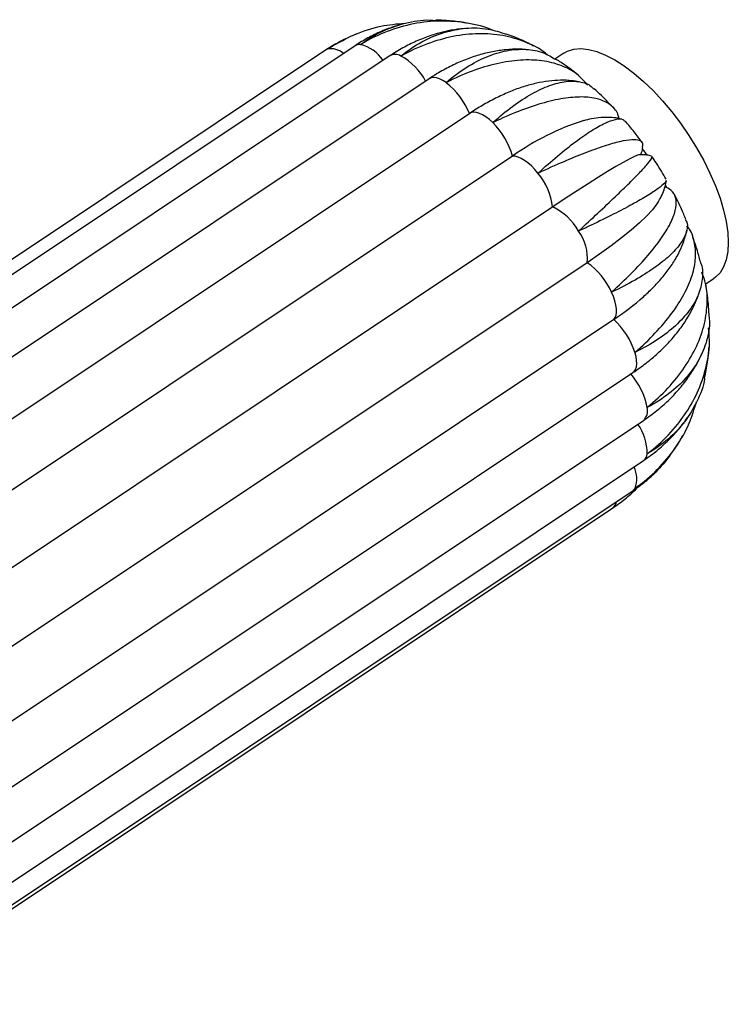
# Paper-space layout '_Derecha' of a CAD drawing. Header units: millimetres. Extents: x -312 to 312, y -227 to 1579.
# Tile 7 of 7: x 155 to 312, y 9 to 227. Entities that reach past the tile are written whole.
import ezdxf

# ---------------------------------------------------------------- set-up
doc = ezdxf.new("R2010")
doc.units = ezdxf.units.MM

psp = doc.layouts.new('_Derecha')

# ---------------------------------------------------------------- linework, layer by layer
at = {"color": 7, "linetype": 'Continuous', "lineweight": 25}
for p, q in [((230.01, 224.22), (229.47, 224.02)), ((223.24, 220.75), (59.91, 111.87)), ((229.58, 221.62), (64.58, 111.62)), ((225.35, 222.03), (223.24, 220.75)), ((237.35, 219.41), (72.35, 109.41)), ((275.86, 219.96), (273.91, 218.66)), ((246.02, 214.3), (81.02, 104.3)), ((255, 206.61), (90, 96.61)), ((293.35, 198.73), (294.3, 197.4)), ((264.49, 197.16), (99.49, 87.16)), ((273.4, 185.89), (108.4, 75.89)), ((281.05, 173.54), (116.05, 63.54)), ((307.22, 168.76), (309.14, 170.04)), ((286.93, 160.95), (121.93, 50.95)), ((126.19, 39.2), (291.19, 149.2)), ((128.53, 28.62), (293.53, 138.62)), ((302.76, 138.54), (303.27, 139.27)), ((128.55, 19.72), (293.55, 129.72)), ((126.24, 13.11), (291.24, 123.11)), ((121.76, 9.25), (286.76, 119.25))]:
    psp.add_line(p, q, dxfattribs=at)
at = {"color": 8, "linetype": 'Continuous', "lineweight": 25}
psp.add_line((223.48, 220.88), (223.24, 220.75), dxfattribs=at)
at = {"color": 7, "linetype": 'Continuous', "lineweight": 25, "flags": 128}
for points in [[(275.86, 219.96), (276.68, 220.42), (278.07, 220.85), (279.63, 220.98), (281.34, 220.81), (283.18, 220.33), (285.13, 219.55), (287.16, 218.49), (289.26, 217.15), (291.39, 215.56), (293.54, 213.72), (295.68, 211.66), (297.78, 209.41), (299.81, 206.99), (301.77, 204.42), (303.61, 201.75), (305.32, 199), (306.88, 196.2), (308.28, 193.39), (309.49, 190.59), (310.5, 187.85), (311.29, 185.19), (311.87, 182.65), (312.22, 180.25), (312.34, 178.02)], [(260.12, 204.57), (259.36, 205.26), (258.61, 205.84), (257.87, 206.3), (257.17, 206.63), (256.51, 206.83), (255.91, 206.89), (255.38, 206.8), (254.94, 206.57)], [(270.13, 193.35), (269.41, 194.2), (268.67, 194.97), (267.91, 195.64), (267.16, 196.2), (266.43, 196.64), (265.73, 196.95), (265.08, 197.13), (264.49, 197.16)], [(292.65, 197.44), (292.18, 197.33), (291.4, 197), (290.34, 196.47), (289.01, 195.75), (287.42, 194.83), (285.59, 193.73), (283.53, 192.46), (281.26, 191.03), (278.8, 189.44), (276.17, 187.73), (273.4, 185.89)], [(298.37, 190.68), (298.43, 190.57), (298.62, 190.2)], [(296.8, 187.01), (296.49, 186.55), (295.5, 185.28), (294.21, 183.87), (292.64, 182.36), (290.79, 180.74), (288.69, 179.03), (286.35, 177.25), (283.8, 175.41), (281.05, 173.54)], [(312.34, 178.02), (312.23, 176), (311.89, 174.19), (311.31, 172.63), (310.52, 171.33), (309.52, 170.31), (309.14, 170.04)], [(286.93, 160.95), (287.23, 161.37), (287.44, 161.92), (287.54, 162.57), (287.53, 163.33), (287.41, 164.17), (287.19, 165.07), (286.86, 166.03), (286.45, 167.01)]]:
    psp.add_lwpolyline(points, dxfattribs=at)
at = {"color": 8, "linetype": 'Continuous', "lineweight": 25, "flags": 128}
for points in [[(249.76, 213.43), (249.02, 213.91), (248.3, 214.27), (247.64, 214.49), (247.03, 214.57), (246.49, 214.51), (246.03, 214.3), (246.02, 214.3)], [(291.19, 149.2), (291.49, 149.46), (291.78, 149.91), (291.96, 150.47), (292.04, 151.15), (292.02, 151.92), (291.88, 152.77), (291.64, 153.69)], [(291.24, 123.11), (291.35, 123.2), (291.69, 123.58)]]:
    psp.add_lwpolyline(points, dxfattribs=at)
at = {"color": 8, "linetype": 'Continuous', "lineweight": 25}
for centre, radius, start, end in [((224.25, 216.93), 4.03, 47.2312, 101.0441), ((230.54, 220.11), 1.78, 81.8586, 122.4351), ((228.77, 213.67), 8.45, 33.8287, 76.171), ((238.48, 217.31), 2.39, 57.9297, 118.3277), ((232.99, 207.19), 13.9, 28.28, 60.8954), ((291.48, 140.74), 2.95, 314.0653, 14.3254), ((283.07, 131.32), 11.28, 359.3955, 35.0665), ((292.37, 131.33), 1.99, 306.289, 356.4589), ((285.69, 125.63), 6.34, 341.1103, 25.0291), ((285.54, 120.87), 2.03, 306.9562, 354.1307)]:
    psp.add_arc(centre, radius, start, end, dxfattribs=at)
at = {"color": 7, "linetype": 'Continuous', "lineweight": 25}
for centre, radius, start, end in [((239.48, 200.27), 16.69, 22.1807, 52.0135), ((248.36, 192.63), 16.76, 15.693, 45.45), ((297.63, 150.52), 57.21, 107.6361, 125.3917), ((259.32, 184.16), 14.18, 6.997, 40.3685), ((268.08, 174.49), 12.58, 28.7262, 64.9752), ((271.03, 174.53), 10.07, 354.3663, 36.6602), ((271.88, 160.47), 15.97, 24.1887, 54.9425), ((254.62, 209.95), 58.69, 303.395, 311.5866), ((275.44, 148.33), 17.07, 18.291, 47.6761), ((279.21, 138.66), 15.39, 10.5469, 42.0933)]:
    psp.add_arc(centre, radius, start, end, dxfattribs=at)
for points, knots in [([(230.79, 221.88), (230.82, 221.9), (232.33, 223.03), (235.55, 224.99), (240.71, 226.73), (244.77, 227.46), (247.02, 227.24), (247.47, 227.2)], [0, 0, 0, 0, 0.006166, 0.309103, 0.62083, 0.923772, 1, 1, 1, 1]), ([(260.22, 224.98), (260.21, 224.98), (258.43, 225.88), (254.51, 226.7), (248.58, 227.29), (242.56, 226.64), (236.58, 224.9), (232.72, 223.03), (230.83, 221.9), (230.79, 221.88)], [0, 0, 0, 0, 0.001359, 0.202236, 0.397839, 0.59914, 0.794739, 0.996018, 1, 1, 1, 1]), ([(254.31, 226.63), (254.29, 226.63), (253.09, 226.89), (250.81, 227.15), (248.54, 227.25), (247.48, 227.29)], [0, 0, 0, 0, 0.0113751, 0.5361447, 1, 1, 1, 1]), ([(240.62, 226.55), (238.83, 226.38), (234.97, 226.03), (229.2, 224.1), (225.37, 222.11), (223.51, 220.91), (223.48, 220.88)], [0, 0, 0, 0, 0.296117, 0.639576, 0.993009, 1, 1, 1, 1]), ([(239.2, 226.17), (238.19, 225.84), (236.12, 225.16), (233.16, 223.77), (230.98, 222.53), (229.83, 221.78), (229.58, 221.62)], [0, 0, 0, 0, 0.299283, 0.615403, 0.916537, 1, 1, 1, 1]), ([(253.75, 225.42), (252.8, 225.31), (250.79, 225.07), (247.75, 224.33), (244.65, 223.29), (241.61, 221.94), (239.18, 220.6), (237.79, 219.7), (237.35, 219.41)], [0, 0, 0, 0, 0.166351, 0.3515, 0.537582, 0.724663, 0.912738, 1, 1, 1, 1]), ([(239.75, 219.33), (239.78, 219.36), (241.27, 220.56), (244.38, 222.65), (249.22, 224.71), (254.19, 225.64), (258.89, 225.56), (261.79, 224.61), (263.12, 224.18)], [0, 0, 0, 0, 0.004109, 0.205989, 0.413727, 0.61561, 0.823372, 1, 1, 1, 1]), ([(223.48, 220.88), (223.51, 220.9), (224.74, 221.75), (226.11, 222.41), (227.43, 223.04)], [0, 0, 0, 0, 0.0249882, 1, 1, 1, 1]), ([(229.27, 223.95), (229.23, 223.93), (228.58, 223.7), (227.98, 223.38), (227.41, 223.09)], [0, 0, 0, 0, 0.073937, 1, 1, 1, 1]), ([(272.29, 219.52), (272.12, 219.67), (270.71, 220.95), (267.39, 222.5), (262.45, 224.03), (257, 224.43), (251.35, 223.82), (245.56, 222.17), (241.71, 220.41), (239.79, 219.35), (239.75, 219.33)], [0, 0, 0, 0, 0.0219846, 0.1819034, 0.3464633, 0.5067036, 0.6716114, 0.8318481, 0.9967383, 1, 1, 1, 1]), ([(269.2, 221.5), (268.92, 221.66), (267.52, 222.43), (265.5, 223.34), (263.71, 223.99), (263.13, 224.2)], [0, 0, 0, 0, 0.144537, 0.723317, 1, 1, 1, 1]), ([(267.38, 220.76), (266.9, 220.8), (265.46, 220.9), (263.01, 220.75), (260.04, 220.33), (257.03, 219.59), (254.02, 218.56), (251.02, 217.23), (248.35, 215.8), (246.7, 214.74), (246.02, 214.3)], [0, 0, 0, 0, 0.067472, 0.201911, 0.338171, 0.476251, 0.615974, 0.757026, 0.899035, 1, 1, 1, 1]), ([(249.76, 213.43), (249.78, 213.46), (251.25, 214.72), (254.28, 216.97), (258.8, 219.34), (263.29, 220.7), (267.51, 220.96), (271.23, 220.3), (273.24, 219.08), (274.15, 218.53)], [0, 0, 0, 0, 0.003446, 0.172716, 0.346899, 0.516172, 0.690374, 0.859307, 1, 1, 1, 1]), ([(281.21, 212.9), (280.44, 213.75), (278.81, 215.56), (275.33, 217.36), (271.12, 218.42), (266.29, 218.55), (261.08, 217.79), (255.54, 216.12), (251.73, 214.44), (249.79, 213.45), (249.76, 213.43)], [0, 0, 0, 0, 0.12633, 0.269187, 0.41619, 0.559334, 0.706648, 0.849788, 0.997086, 1, 1, 1, 1]), ([(279.21, 214.96), (279.16, 215.01), (277.91, 216.07), (276.24, 217.29), (274.55, 218.35), (274.18, 218.58)], [0, 0, 0, 0, 0.033452, 0.787354, 1, 1, 1, 1]), ([(279.25, 213.63), (278.72, 213.72), (277.37, 213.95), (275.12, 213.99), (272.5, 213.81), (269.75, 213.33), (266.92, 212.56), (264.01, 211.51), (261.08, 210.19), (258.2, 208.64), (256.18, 207.4), (255.13, 206.7), (255, 206.61)], [0, 0, 0, 0, 0.069055, 0.174471, 0.283952, 0.39742, 0.514104, 0.632771, 0.752156, 0.87123, 0.983287, 1, 1, 1, 1]), ([(260.12, 204.57), (260.14, 204.59), (261.61, 205.92), (264.57, 208.33), (268.8, 211.07), (272.8, 212.94), (276.39, 213.85), (279.48, 213.75), (281.54, 213.1), (282.34, 212.2), (282.53, 211.98)], [0, 0, 0, 0, 0.003163, 0.15854, 0.318426, 0.473806, 0.63371, 0.788777, 0.948345, 1, 1, 1, 1]), ([(286.88, 207.82), (286.5, 208.24), (285.14, 209.73), (283.67, 211.09), (282.61, 212.06)], [0, 0, 0, 0, 0.279232, 1, 1, 1, 1]), ([(288.13, 205.46), (288, 205.93), (287.63, 207.29), (286.02, 208.79), (283.41, 209.98), (279.97, 210.38), (275.8, 210.03), (271.07, 208.95), (265.83, 207.16), (262.09, 205.52), (260.15, 204.59), (260.12, 204.57)], [0, 0, 0, 0, 0.069875, 0.203791, 0.333982, 0.467951, 0.598404, 0.732657, 0.863106, 0.997345, 1, 1, 1, 1]), ([(270.13, 193.35), (270.16, 193.38), (271.64, 194.74), (274.55, 197.3), (278.53, 200.45), (282.1, 202.91), (285.09, 204.58), (287.41, 205.41), (288.91, 205.5), (289.29, 204.99), (289.44, 204.8)], [0, 0, 0, 0, 0.003035, 0.152112, 0.305516, 0.454596, 0.608018, 0.756798, 0.909896, 1, 1, 1, 1]), ([(288.75, 205.31), (288.44, 205.39), (287.53, 205.63), (285.97, 205.75), (284.03, 205.72), (282.11, 205.48), (280.82, 205.15), (280.24, 205)], [0, 0, 0, 0, 0.106757, 0.31311, 0.539147, 0.792986, 1, 1, 1, 1]), ([(293.22, 200.19), (292.64, 200.99), (291.46, 202.6), (290.17, 204.11), (289.52, 204.87)], [0, 0, 0, 0, 0.494156, 1, 1, 1, 1]), ([(293.3, 199.22), (293.36, 199.45), (293.53, 200.15), (292.76, 200.7), (291.06, 200.88), (288.41, 200.44), (284.9, 199.44), (280.65, 197.92), (275.73, 195.9), (272.09, 194.26), (270.16, 193.37), (270.13, 193.35)], [0, 0, 0, 0, 0.064225, 0.198955, 0.329937, 0.46472, 0.595965, 0.731033, 0.862275, 0.997329, 1, 1, 1, 1]), ([(292.94, 197.45), (293.07, 197.81), (293.27, 198.36), (293.35, 198.99), (293.38, 199.21)], [0, 0, 0, 0, 0.650212, 1, 1, 1, 1]), ([(279.11, 180.54), (279.14, 180.57), (280.65, 181.95), (283.55, 184.64), (287.34, 188.21), (290.54, 191.31), (293.01, 193.81), (294.66, 195.66), (295.48, 196.77), (295.37, 196.96), (295.32, 197.03)], [0, 0, 0, 0, 0.002997, 0.150213, 0.3017, 0.448918, 0.600423, 0.747346, 0.898532, 1, 1, 1, 1]), ([(295.3, 197.15), (295.13, 197.2), (294.57, 197.37), (293.65, 197.46), (292.87, 197.48), (292.53, 197.43), (292.49, 197.43)], [0, 0, 0, 0, 0.181408, 0.577376, 0.955112, 1, 1, 1, 1]), ([(298.56, 192.02), (297.86, 193.22), (296.86, 194.95), (295.73, 196.59), (295.4, 197.08)], [0, 0, 0, 0, 0.7013728, 1, 1, 1, 1]), ([(298.49, 191.76), (298.52, 191.71), (298.61, 191.5), (297.74, 190.67), (295.88, 189.3), (292.94, 187.51), (289.17, 185.44), (284.57, 183.1), (281.04, 181.43), (279.14, 180.55), (279.11, 180.54)], [0, 0, 0, 0, 0.046329, 0.202268, 0.362731, 0.518983, 0.679786, 0.836034, 0.996819, 1, 1, 1, 1]), ([(286.45, 167.01), (286.48, 167.04), (288.02, 168.43), (290.96, 171.22), (294.63, 175.18), (297.56, 178.92), (299.61, 182.26), (300.76, 185.19), (300.91, 187.55), (300.23, 189.32), (299.05, 189.97), (298.5, 190.27)], [0, 0, 0, 0, 0.002556, 0.128108, 0.257303, 0.382857, 0.512067, 0.637369, 0.766307, 0.891564, 1, 1, 1, 1]), ([(296.74, 186.96), (296.86, 187.14), (297.27, 187.75), (297.8, 188.89), (298.33, 190.3), (298.5, 191.29), (298.58, 191.74)], [0, 0, 0, 0, 0.140353, 0.470814, 0.763332, 1, 1, 1, 1]), ([(302.91, 183.19), (302.77, 183.55), (302.09, 185.24), (301.24, 187.05), (300.47, 188.47), (300.39, 188.62)], [0, 0, 0, 0, 0.196826, 0.916316, 1, 1, 1, 1]), ([(302.8, 183.14), (302.96, 182.86), (303.44, 181.97), (303.1, 180.11), (301.82, 177.68), (299.41, 175.05), (296.04, 172.36), (291.74, 169.65), (288.34, 167.89), (286.48, 167.03), (286.45, 167.01)], [0, 0, 0, 0, 0.071716, 0.223503, 0.379695, 0.531787, 0.68831, 0.840399, 0.996904, 1, 1, 1, 1]), ([(291.64, 153.69), (291.67, 153.71), (293.27, 155.09), (296.25, 157.94), (299.89, 162.25), (302.67, 166.58), (304.46, 170.74), (305.25, 174.7), (304.9, 178.22), (304.15, 180.58), (303.25, 181.56), (303.13, 181.69)], [0, 0, 0, 0, 0.0028063, 0.1406729, 0.2825399, 0.4204084, 0.5622917, 0.699883, 0.8414676, 0.9790109, 1, 1, 1, 1]), ([(293.52, 166.01), (294.22, 166.65), (295.7, 168.01), (297.67, 170.18), (299.5, 172.52), (300.97, 174.86), (302.07, 177.14), (302.78, 179.07), (303.02, 180.28), (303.11, 180.75)], [0, 0, 0, 0, 0.143176, 0.305421, 0.470189, 0.636316, 0.7805, 0.916443, 1, 1, 1, 1]), ([(306.23, 173.45), (306, 174.37), (305.49, 176.33), (304.8, 178.25), (304.44, 179.27)], [0, 0, 0, 0, 0.470029, 1, 1, 1, 1]), ([(306.23, 173.45), (306.26, 173.38), (306.74, 172.26), (306.66, 169.87), (305.87, 166.4), (303.84, 162.91), (300.81, 159.58), (296.76, 156.46), (293.48, 154.58), (291.68, 153.7), (291.64, 153.69)], [0, 0, 0, 0, 0.010191, 0.172038, 0.338583, 0.500755, 0.667651, 0.82982, 0.996699, 1, 1, 1, 1]), ([(294.34, 141.47), (294.37, 141.5), (296.02, 142.85), (299.09, 145.72), (302.77, 150.3), (305.52, 155.14), (307.23, 160.02), (307.79, 164.88), (307.53, 168.72), (306.69, 170.8), (306.44, 171.42)], [0, 0, 0, 0, 0.003111, 0.155937, 0.313198, 0.466027, 0.623306, 0.775827, 0.932775, 1, 1, 1, 1]), ([(308.09, 162.11), (308.04, 162.86), (307.91, 164.9), (307.64, 167.03), (307.36, 168.4), (307.34, 168.49)], [0, 0, 0, 0, 0.350204, 0.955674, 1, 1, 1, 1]), ([(291.19, 149.2), (291.71, 149.56), (293.19, 150.57), (295.47, 152.35), (297.95, 154.6), (300.17, 156.98), (302.13, 159.49), (303.79, 162.09), (305.1, 164.78), (305.86, 166.63), (306.09, 167.59), (306.1, 167.63)], [0, 0, 0, 0, 0.0714129, 0.2041112, 0.3373463, 0.4708095, 0.6039849, 0.7362319, 0.8667978, 0.9949888, 1, 1, 1, 1]), ([(308, 162.1), (308.06, 161.64), (308.33, 159.66), (307.66, 156.22), (305.96, 151.92), (303.12, 147.97), (299.29, 144.42), (296.12, 142.4), (294.37, 141.49), (294.34, 141.47)], [0, 0, 0, 0, 0.057142, 0.246798, 0.431475, 0.621532, 0.806205, 0.996241, 1, 1, 1, 1]), ([(294.36, 131.2), (294.39, 131.23), (296.09, 132.53), (299.26, 135.38), (303.07, 140.14), (305.94, 145.37), (307.66, 150.83), (308.35, 155.49), (308.03, 158.21), (307.92, 159.1)], [0, 0, 0, 0, 0.003655, 0.183235, 0.368026, 0.547609, 0.732421, 0.911643, 1, 1, 1, 1]), ([(293.53, 138.62), (294.07, 138.99), (295.56, 140.01), (297.83, 141.85), (300.27, 144.19), (302.44, 146.68), (304.32, 149.33), (305.66, 151.58), (306.26, 152.97), (306.45, 153.4)], [0, 0, 0, 0, 0.094488, 0.262383, 0.429983, 0.596752, 0.762438, 0.926833, 1, 1, 1, 1]), ([(307.05, 147.9), (307.19, 148.52), (307.59, 150.31), (307.92, 152.6), (308.02, 154.27), (308.05, 154.75)], [0, 0, 0, 0, 0.274942, 0.789978, 1, 1, 1, 1]), ([(307.07, 147.89), (307.07, 147.88), (306.88, 146.12), (305.48, 142.84), (302.88, 138.3), (299.14, 134.36), (296.08, 132.19), (294.39, 131.22), (294.36, 131.2)], [0, 0, 0, 0, 0.00211, 0.246782, 0.498581, 0.743248, 0.99502, 1, 1, 1, 1]), ([(291.69, 123.58), (291.73, 123.6), (293.48, 124.85), (296.78, 127.63), (300.76, 132.48), (303.72, 137.56), (304.8, 141.12), (305.29, 142.73)], [0, 0, 0, 0, 0.005252, 0.263274, 0.528782, 0.786808, 1, 1, 1, 1]), ([(293.55, 129.72), (294.1, 130.1), (295.59, 131.13), (297.86, 133), (300.25, 135.38), (301.83, 137.17), (302.53, 138.2), (302.61, 138.31)], [0, 0, 0, 0, 0.158, 0.428529, 0.698387, 0.967224, 1, 1, 1, 1]), ([(299.41, 130.78), (300, 131.61), (301.07, 133.09), (301.95, 134.69), (302.34, 135.4)], [0, 0, 0, 0, 0.556912, 1, 1, 1, 1]), ([(299.37, 130.81), (298.38, 129.54), (296.21, 126.77), (293.36, 124.62), (291.72, 123.6), (291.69, 123.58)], [0, 0, 0, 0, 0.454163, 0.989412, 1, 1, 1, 1]), ([(291.24, 123.11), (291.79, 123.5), (293.28, 124.53), (294.86, 125.78), (295.8, 126.73), (295.94, 126.87)], [0, 0, 0, 0, 0.335758, 0.901093, 1, 1, 1, 1]), ([(286.76, 119.25), (287.31, 119.63), (288.8, 120.66), (290.72, 122.21), (291.97, 123.49), (292.42, 123.95)], [0, 0, 0, 0, 0.274787, 0.737462, 1, 1, 1, 1])]:
    psp.add_open_spline(points, degree=3, knots=knots, dxfattribs=at)

doc.saveas('drawing.dxf')
